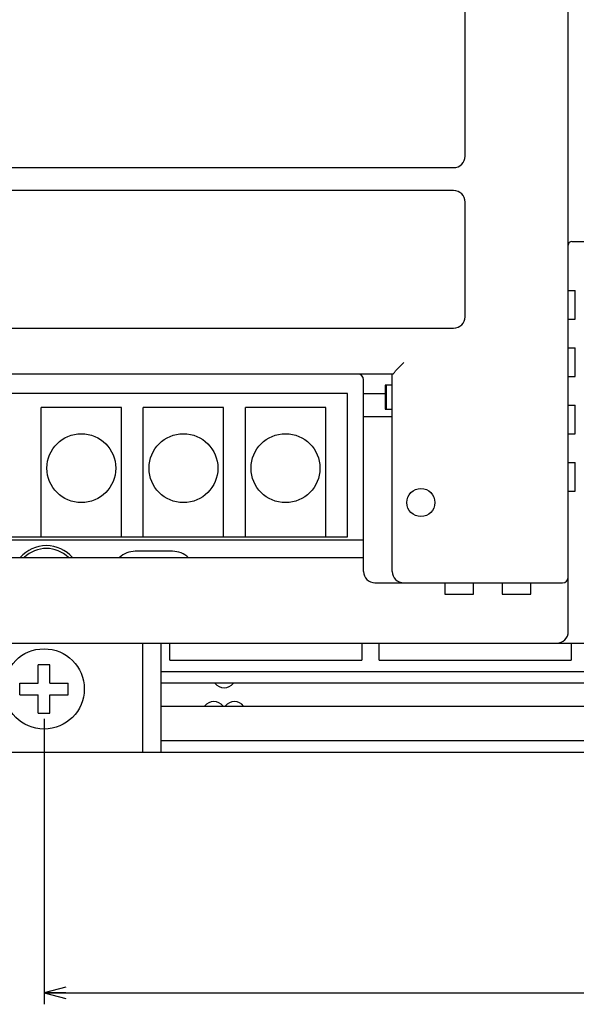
# Model space of a CAD drawing. Extents: x 0 to 699, y 0 to 413.
# Tile 8 of 19: x 493 to 541, y 81 to 167. Entities that reach past the tile are written whole.
import ezdxf
from ezdxf.enums import TextEntityAlignment as Align

# ---------------------------------------------------------------- set-up
doc = ezdxf.new("R2010")
doc.units = 0
doc.header["$LTSCALE"] = 46.255
doc.layers.get('0').update_dxf_attribs({"linetype": 'CONTINUOUS'})
doc.layers.add('AXIS', color=7, linetype='CONTINUOUS')
doc.layers.add('DIM', color=7, linetype='CONTINUOUS')
doc.styles.get("Standard").update_dxf_attribs({"font": 'txt', "width": 0.8})
doc.dimstyles.get("Standard").update_dxf_attribs({"dimtxt": 2.5, "dimasz": 2.5, "dimexe": 1.25, "dimexo": 0.625, "dimtad": 1, "dimcen": 2.5, "dimazin": 3, "dimtfac": 1, "dimtmove": 0, "dimatfit": 3})

# ---------------------------------------------------------------- blocks, each defined once
blk = doc.blocks.new('_OPEN')
at = {"color": 0, "linetype": 'BYBLOCK'}
for p, q in [((0, 0), (-1, 0.263)), ((-1, -0.263), (0, 0)), ((-1, 0), (0, 0))]:
    blk.add_line(p, q, dxfattribs=at)
blk = doc.blocks.new('*D7')
at = {"layer": 'DIM', "color": 2, "linetype": 'CONTINUOUS'}
for p, q in [((495.093, 105.961), (495.093, 83.066)), ((666.693, 105.961), (666.693, 83.066)), ((495.093, 83.066), (495.093, 81.066)), ((666.693, 83.066), (666.693, 81.066)), ((495.093, 82.066), (580.893, 82.066)), ((666.693, 82.066), (580.893, 82.066))]:
    blk.add_line(p, q, dxfattribs=at)
at = {"layer": 'DIM', "color": 2, "linetype": 'CONTINUOUS', "xscale": 1.9, "yscale": 1.9, "zscale": 1.9, "rotation": 180}
blk.add_blockref('_OPEN', (495.093, 82.066), dxfattribs=at)
at = {"layer": 'DIM', "color": 2, "linetype": 'CONTINUOUS', "xscale": 1.9, "yscale": 1.9, "zscale": 1.9}
blk.add_blockref('_OPEN', (666.693, 82.066), dxfattribs=at)
at = {"layer": 'DIM', "color": 2, "linetype": 'CONTINUOUS', "width": 0.8}
blk.add_text('171.5', height=4, dxfattribs=at).set_placement((580.893, 83.066), align=Align.CENTER)

msp = doc.modelspace()

# ---------------------------------------------------------------- linework, layer by layer
at = {"color": 7, "linetype": 'CONTINUOUS'}
for p, q in [((531.793, 155.011), (531.793, 213.011)), ((540.793, 113.561), (540.793, 181.498)), ((477.793, 154.011), (530.793, 154.011)), ((530.793, 152.011), (477.793, 152.011)), ((531.793, 141.011), (531.793, 151.011)), ((541.093, 147.561), (669.793, 147.561)), ((540.793, 143.311), (541.393, 143.311)), ((541.393, 140.811), (541.393, 143.311)), ((540.793, 140.811), (541.393, 140.811)), ((477.793, 140.011), (530.793, 140.011)), ((540.793, 138.311), (541.393, 138.311)), ((541.393, 135.811), (541.393, 138.311)), ((525.857, 136.425), (526.443, 137.011)), ((525.487, 136.011), (480.099, 136.011)), ((525.443, 120.311), (525.443, 136.011)), ((525.487, 136.011), (525.503, 136.013)), ((525.503, 136.013), (525.52, 136.021)), ((525.52, 136.021), (525.539, 136.034)), ((525.539, 136.034), (525.557, 136.052)), ((525.557, 136.052), (525.575, 136.074)), ((525.575, 136.074), (525.592, 136.1)), ((525.592, 136.1), (525.613, 136.13)), ((525.613, 136.13), (525.637, 136.163)), ((525.637, 136.163), (525.664, 136.2)), ((525.664, 136.2), (525.696, 136.241)), ((525.696, 136.241), (525.73, 136.284)), ((525.73, 136.284), (525.769, 136.33)), ((525.769, 136.33), (525.811, 136.377)), ((525.811, 136.377), (525.857, 136.425)), ((540.793, 135.811), (541.393, 135.811)), ((522.943, 118.811), (522.943, 135.511)), ((525.443, 135.061), (524.843, 135.061)), ((524.843, 135.061), (524.843, 132.961)), ((524.943, 132.961), (524.943, 135.061)), ((521.543, 134.311), (484.043, 134.311)), ((521.543, 121.811), (521.543, 134.311)), ((522.943, 134.311), (524.843, 134.311)), ((501.843, 133.111), (494.843, 133.111)), ((494.843, 121.811), (494.843, 133.111)), ((501.843, 121.811), (501.843, 133.111)), ((510.743, 133.111), (503.743, 133.111)), ((503.743, 121.811), (503.743, 133.111)), ((510.743, 121.811), (510.743, 133.111)), ((519.643, 133.111), (512.643, 133.111)), ((512.643, 121.811), (512.643, 133.111)), ((519.643, 121.811), (519.643, 133.111)), ((540.793, 133.311), (541.393, 133.311)), ((541.393, 130.811), (541.393, 133.311)), ((522.943, 132.311), (525.443, 132.311)), ((524.843, 132.961), (525.443, 132.961)), ((540.793, 130.811), (541.393, 130.811)), ((540.793, 128.311), (541.393, 128.311)), ((541.393, 125.811), (541.393, 128.311)), ((540.793, 125.811), (541.393, 125.811)), ((482.643, 121.561), (522.943, 121.561)), ((484.043, 121.811), (521.543, 121.811)), ((506.293, 120.561), (503.043, 120.561)), ((525.444, 120.311), (525.443, 120.311)), ((525.444, 118.811), (525.444, 120.311)), ((482.643, 120.011), (522.943, 120.011)), ((523.943, 117.811), (540.293, 117.811)), ((526.443, 117.811), (526.443, 117.812)), ((530.043, 117.811), (530.043, 116.811)), ((532.543, 116.811), (532.543, 117.811)), ((535.043, 117.811), (535.043, 116.811)), ((537.543, 116.811), (537.543, 117.811)), ((530.043, 116.811), (532.543, 116.811)), ((535.043, 116.811), (537.543, 116.811)), ((467.293, 112.561), (689.293, 112.561)), ((503.693, 103.061), (503.693, 112.561)), ((505.293, 103.061), (505.293, 112.561)), ((506.043, 111.061), (506.043, 112.561)), ((522.793, 112.561), (522.793, 111.061)), ((524.293, 111.061), (524.293, 112.561)), ((541.043, 112.561), (541.043, 111.061)), ((506.043, 111.061), (522.793, 111.061)), ((524.293, 111.061), (541.043, 111.061)), ((495.593, 110.661), (494.593, 110.661)), ((494.593, 109.061), (494.593, 110.661)), ((495.593, 109.061), (495.593, 110.661)), ((656.493, 110.061), (505.293, 110.061)), ((492.993, 109.061), (494.593, 109.061)), ((492.993, 108.061), (492.993, 109.061)), ((495.593, 109.061), (497.193, 109.061)), ((497.193, 108.061), (497.193, 109.061)), ((656.493, 109.061), (505.293, 109.061)), ((492.993, 108.061), (494.593, 108.061)), ((494.593, 106.461), (494.593, 108.061)), ((495.593, 108.061), (497.193, 108.061)), ((495.593, 106.461), (495.593, 108.061)), ((494.593, 106.461), (495.593, 106.461)), ((505.293, 107.061), (656.493, 107.061)), ((505.293, 104.061), (656.493, 104.061)), ((459.782, 103.061), (696.804, 103.061))]:
    msp.add_line(p, q, dxfattribs=at)
for centre, radius in [((527.943, 124.811), 1.225), ((495.093, 108.561), 3.5)]:
    msp.add_circle(centre, radius, dxfattribs=at)
for centre, radius, start, end in [((530.793, 155.011), 1, 270, 360), ((530.793, 151.011), 1, 0, 90), ((541.093, 147.261), 0.3, 90, 180), ((530.793, 141.011), 1, 270, 360), ((522.443, 135.511), 0.5, 0, 90), ((495.293, 118.061), 3, 40.64907, 139.35363), ((495.293, 118.061), 2.75, 45.29292, 134.70962), ((503.043, 118.561), 2, 90, 133.5162), ((506.293, 118.561), 2, 46.49437, 90), ((523.943, 118.811), 1, 180, 270), ((526.443, 118.811), 0.999, 180, 270), ((540.293, 118.311), 0.5, 270, 360), ((539.793, 113.561), 1, 270, 360), ((510.793, 109.661), 1, 216.8699, 323.1301), ((509.893, 106.461), 1, 36.8699, 143.1301), ((511.693, 106.461), 1, 36.8699, 143.1301)]:
    msp.add_arc(centre, radius, start, end, dxfattribs=at)
at = {"layer": 'AXIS', "color": 7, "linetype": 'CONTINUOUS'}
for centre in [(498.343, 127.811), (507.243, 127.811), (516.143, 127.811)]:
    msp.add_circle(centre, 3, dxfattribs=at)

# ---------------------------------------------------------------- dimensions: what is measured, and where the dimension line sits
at = {"layer": 'DIM', "color": 2, "linetype": 'CONTINUOUS'}
dim = msp.add_linear_dim(base=(666.693, 82.066), p1=(495.093, 106.461), p2=(666.693, 106.461), dimstyle='Standard', dxfattribs=at)
dim.commit()
dim.dimension.update_dxf_attribs({"geometry": '*D7', "text_midpoint": (581.193, 82.066), "dimtype": 128})

doc.saveas('drawing.dxf')
